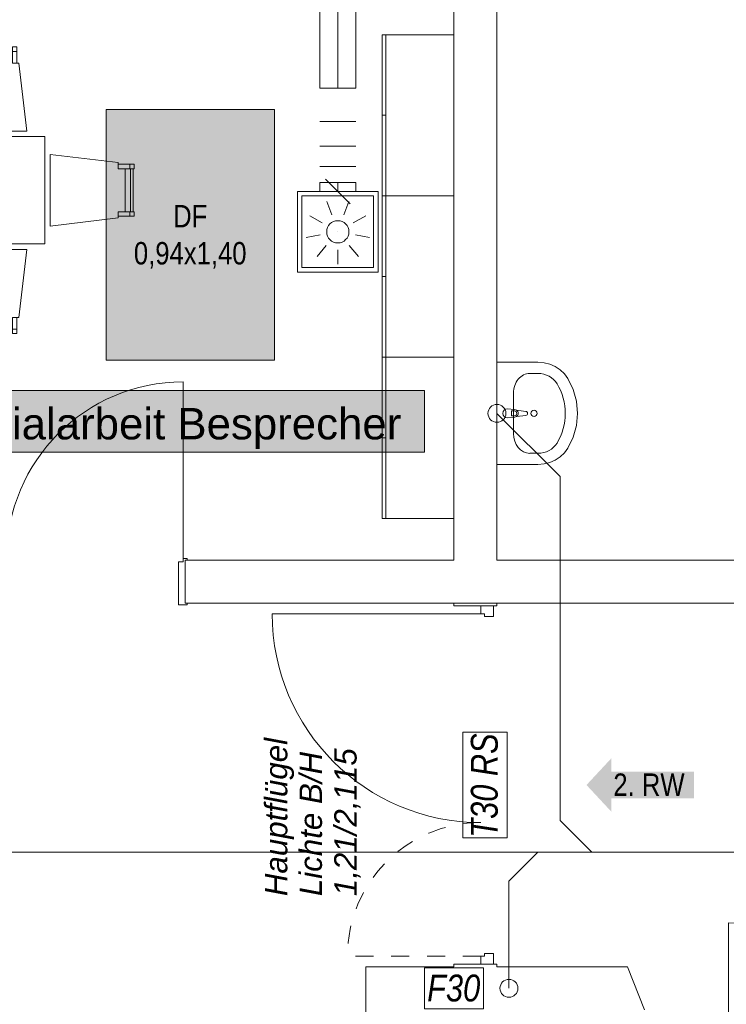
# Model space of a CAD drawing. Header units: metres. Extents: x -80 to 1923, y -189 to 69.
# Tile 149 of 256: x 957.53 to 961.48, y 14.46 to 19.96. Entities that reach past the tile are written whole.
import ezdxf
from ezdxf.enums import TextEntityAlignment as Align

# ---------------------------------------------------------------- set-up
doc = ezdxf.new("R2010")
doc.units = ezdxf.units.M
doc.header["$MEASUREMENT"] = 0
doc.linetypes.add('Strichlinie eng', pattern=[0.115, 0.075, -0.04])
doc.linetypes.add('STRICHPUNKT2', pattern=[12.7, 6.35, -3.175, 0, -3.175])
for name, color, linetype in [('10 Wand außen', 7, 'Continuous'), ('50 Sanitäreinrichtung', 7, 'Continuous'), ('70 Entwässerung_Schmutzwasser', 7, 'Continuous'), ('70 Lüftung', 7, 'Continuous'), ('97 Brandschutz', 7, 'Continuous'), ('97 Brandschutz Dokumentation', 7, 'Continuous'), ('Neubau_30 Dachfenster', 7, 'Continuous'), ('Neubau_50 Möblierung', 7, 'Continuous'), ('Neubau_80 Raum', 7, 'Continuous')]:
    doc.layers.add(name, color=color, linetype=linetype)
doc.styles.add('ERSTELLTER_STIL_1', font='ARIALN.TTF')
doc.styles.add('ERSTELLTER_STIL_2', font='ARIALN.TTF')
doc.styles.add('ERSTELLTER_STIL_3', font='arial.ttf')
doc.styles.add('ERSTELLTER_STIL_4', font='arial.ttf')
doc.styles.add('ERSTELLTER_STIL_5', font='ARIALN.TTF')
doc.linetypes.add('Schmutzwasserleitung', pattern='A,0,[2,995_ARC_250 PAU_GR+SC_2607011.Shx,S=0.00784,R=0,X=0,Y=0],-0.987778,0', length=0.987778)

# ---------------------------------------------------------------- blocks, each defined once
blk = doc.blocks.new('Blockrahmentür 1-Fl 27_6')
at = {"layer": '10 Wand außen', "color": 7, "linetype": 'Continuous', "lineweight": 13}
for p, q in [((0.4925, 0.01), (0.4925, 0.995)), ((-0.4925, 0.01), (-0.515, 0.01)), ((-0.515, 0.01), (-0.515, 0)), ((-0.515, 0), (-0.505, 0)), ((-0.505, 0), (-0.505, -0.24)), ((-0.4925, -0.01), (-0.4925, 0.01)), ((0.4925, -0.01), (0.4925, 0.01)), ((0.4925, 0.01), (0.515, 0.01)), ((0.515, 0), (0.505, 0)), ((0.505, 0), (0.505, -0.24)), ((0.515, 0.01), (0.515, 0)), ((-0.4675, -0.01), (-0.4925, -0.01)), ((-0.4675, -0.25), (-0.4675, -0.01)), ((0.4675, -0.25), (0.4675, -0.01)), ((0.4675, -0.01), (0.4925, -0.01)), ((-0.505, -0.24), (-0.515, -0.24)), ((-0.515, -0.24), (-0.515, -0.25)), ((-0.515, -0.25), (-0.4675, -0.25)), ((0.515, -0.25), (0.4675, -0.25)), ((0.505, -0.24), (0.515, -0.24)), ((0.515, -0.24), (0.515, -0.25))]:
    blk.add_line(p, q, dxfattribs=at)
at = {"layer": '10 Wand außen', "color": 7, "linetype": 'Continuous', "lineweight": 9}
for p, q in [((-0.505, 0), (-0.505, -0.24)), ((-0.505, 0), (-0.505, -0.24)), ((0.505, 0), (0.505, -0.24)), ((0.505, 0), (0.505, -0.24))]:
    blk.add_line(p, q, dxfattribs=at)
blk.add_arc((0.4925, 0.01), 0.985, 90, 180, dxfattribs=at)
blk = doc.blocks.new('Tür Ol 2-Fl 27')
at = {"layer": '10 Wand außen', "color": 7, "linetype": 'Continuous', "lineweight": 13}
for p, q in [((0.955, 0), (0.955, 1.165)), ((-0.955, 0), (-1, 0)), ((-1, 0), (-1, -0.07)), ((-0.955, -0.02), (-0.955, 0)), ((0.955, -0.02), (0.955, 0)), ((0.955, 0), (1, 0)), ((1, 0), (1, -0.07)), ((-0.94, -0.02), (-0.955, -0.02)), ((-0.94, -0.07), (-0.94, -0.02)), ((0.94, -0.07), (0.94, -0.02)), ((0.94, -0.02), (0.955, -0.02)), ((-1, -0.07), (-0.94, -0.07)), ((1, -0.07), (0.94, -0.07))]:
    blk.add_line(p, q, dxfattribs=at)
at = {"layer": '10 Wand außen', "color": 7, "linetype": 'Strichlinie eng', "lineweight": 13}
blk.add_line((-0.955, 0), (-0.955, 0.745), dxfattribs=at)
at = {"layer": '10 Wand außen', "color": 7, "linetype": 'Continuous', "lineweight": 9}
for p, q in [((-1, 0.15), (-1, 0)), ((1, 0.15), (1, 0)), ((-1, 0), (-1, -0.07)), ((-1, 0), (-1, -0.07)), ((1, 0), (1, -0.07)), ((1, 0), (1, -0.07)), ((-1, -0.07), (-1, -0.09)), ((1, -0.07), (1, -0.09))]:
    blk.add_line(p, q, dxfattribs=at)
blk.add_arc((0.955, 0), 1.165, 90, 180, dxfattribs=at)
at = {"layer": '10 Wand außen', "color": 7, "linetype": 'Strichlinie eng', "lineweight": 9}
blk.add_arc((-0.955, 0), 0.745, 0, 90, dxfattribs=at)
blk = doc.blocks.new('Blockrahmentür 1-Fl 27_8')
at = {"layer": '10 Wand außen', "color": 7, "linetype": 'Continuous', "lineweight": 13}
for p, q in [((0.4925, -0.01), (0.4925, 0.975)), ((-0.4925, -0.01), (-0.515, -0.01)), ((-0.515, -0.01), (-0.515, -0.02)), ((-0.515, -0.02), (-0.505, -0.02)), ((-0.505, -0.02), (-0.505, -0.26)), ((-0.4925, -0.03), (-0.4925, -0.01)), ((-0.4675, -0.03), (-0.4925, -0.03)), ((-0.4675, -0.27), (-0.4675, -0.03)), ((0.4675, -0.27), (0.4675, -0.03)), ((0.4675, -0.03), (0.4925, -0.03)), ((0.4925, -0.03), (0.4925, -0.01)), ((0.4925, -0.01), (0.515, -0.01)), ((0.515, -0.02), (0.505, -0.02)), ((0.505, -0.02), (0.505, -0.26)), ((0.515, -0.01), (0.515, -0.02)), ((-0.505, -0.26), (-0.515, -0.26)), ((-0.515, -0.26), (-0.515, -0.27)), ((-0.515, -0.27), (-0.4675, -0.27)), ((0.515, -0.27), (0.4675, -0.27)), ((0.505, -0.26), (0.515, -0.26)), ((0.515, -0.26), (0.515, -0.27))]:
    blk.add_line(p, q, dxfattribs=at)
at = {"layer": '10 Wand außen', "color": 7, "linetype": 'Continuous', "lineweight": 9}
for p, q in [((-0.505, -0.26), (-0.505, -0.02)), ((-0.505, -0.26), (-0.505, -0.02)), ((0.505, -0.26), (0.505, -0.02)), ((0.505, -0.26), (0.505, -0.02))]:
    blk.add_line(p, q, dxfattribs=at)
blk.add_arc((0.4925, -0.01), 0.985, 90, 180, dxfattribs=at)
blk = doc.blocks.new('Waschbecken 01 27_2')
at = {"layer": '50 Sanitäreinrichtung', "color": 7, "linetype": 'Continuous', "lineweight": 9}
for p, q in [((0.1129, -0.0923), (-0.1129, -0.0923)), ((-0.0136, -0.0971), (-0.0136, -0.0822)), ((-0.0136, -0.0822), (0.0136, -0.0822)), ((0.0136, -0.0822), (0.0136, -0.0971)), ((-0.223, -0.1833), (-0.223, -0.2291)), ((0.223, -0.1833), (0.223, -0.2291))]:
    blk.add_line(p, q, dxfattribs=at)
at = {"layer": '50 Sanitäreinrichtung', "color": 7, "linetype": 'Continuous', "lineweight": 9, "flags": 128}
blk.add_lwpolyline([(-0.285, 0), (-0.285, -0.2291), (-0.2822, -0.2628), (-0.2741, -0.2955), (-0.2608, -0.326), (-0.2427, -0.3534), (-0.2205, -0.3769), (-0.1949, -0.3956), (-0.133, -0.4255), (-0.0674, -0.4438), (0, -0.45), (0.0674, -0.4438), (0.133, -0.4255), (0.1949, -0.3956), (0.2205, -0.3769), (0.2427, -0.3534), (0.2608, -0.326), (0.2741, -0.2955), (0.2822, -0.2628), (0.285, -0.2291), (0.285, 0)], close=True, dxfattribs=at)
blk.add_lwpolyline([(-0.025, -0.0573), (-0.021, -0.0993, 0.12102), (-0.0177, -0.1088), (-0.0111, -0.1617, 0.882566), (0.0111, -0.1617), (0.0177, -0.1088, 0.12102), (0.021, -0.0993), (0.025, -0.0573, 1)], format="xyb", close=True, dxfattribs=at)
at = {"layer": '50 Sanitäreinrichtung', "color": 7, "linetype": 'Continuous', "lineweight": 9}
blk.add_circle((0, -0.2071), 0.0175, dxfattribs=at)
for centre, radius, start, end in [((0, -0.0974), 0.0211, 212.771, 327.229), ((0, -0.0971), 0.0136, 180, 0)]:
    blk.add_arc(centre, radius, start, end, dxfattribs=at)
for centre, major_axis, ratio, start_param, end_param in [((-0.1128, -0.1833), (0.1103, 0), 0.82489, 1.570796, 3.141593), ((0.1128, -0.1833), (0.1103, 0), 0.82489, 0, 1.570796), ((-0.1129, -0.2291), (0, 0.1212), 0.908696, 1.570796, 2.644618), ((0.1129, -0.2291), (0, 0.1212), 0.908696, 3.638567, 4.712389), ((0, 0), (0, 0.3818), 0.908696, 2.644618, 3.638567)]:
    blk.add_ellipse(centre, major_axis=major_axis, ratio=ratio, start_param=start_param, end_param=end_param, dxfattribs=at)
blk = doc.blocks.new('Tisch-Stuhlgruppe eckig 27[32]_1', base_point=(956.4741, 19.0066))
at = {"layer": 'Neubau_50 Möblierung', "color": 8, "linetype": 'Continuous', "lineweight": 18}
for p, q in [((955.4545, 19.7866), (955.6938, 19.7866)), ((956.0545, 19.7866), (956.2938, 19.7866)), ((956.6545, 19.7866), (956.8938, 19.7866)), ((957.2545, 19.7866), (957.4938, 19.7866)), ((955.4295, 19.7816), (955.4545, 19.7816)), ((955.7188, 19.7816), (955.6938, 19.7816)), ((956.0295, 19.7816), (956.0545, 19.7816)), ((956.3188, 19.7816), (956.2938, 19.7816)), ((956.6295, 19.7816), (956.6545, 19.7816)), ((956.9188, 19.7816), (956.8938, 19.7816)), ((957.2295, 19.7816), (957.2545, 19.7816)), ((957.5188, 19.7816), (957.4938, 19.7816)), ((958.1491, 19.1513), (958.1491, 19.1263)), ((958.1541, 19.1263), (958.1541, 18.8869)), ((958.1491, 18.8619), (958.1491, 18.8869)), ((955.4295, 18.2316), (955.4545, 18.2316)), ((955.4545, 18.2266), (955.6938, 18.2266)), ((955.7188, 18.2316), (955.6938, 18.2316)), ((956.0295, 18.2316), (956.0545, 18.2316)), ((956.0545, 18.2266), (956.2938, 18.2266)), ((956.3188, 18.2316), (956.2938, 18.2316)), ((956.6295, 18.2316), (956.6545, 18.2316)), ((956.6545, 18.2266), (956.8938, 18.2266)), ((956.9188, 18.2316), (956.8938, 18.2316)), ((957.2295, 18.2316), (957.2545, 18.2316)), ((957.2545, 18.2266), (957.4938, 18.2266)), ((957.5188, 18.2316), (957.4938, 18.2316))]:
    blk.add_line(p, q, dxfattribs=at)
at = {"layer": 'Neubau_50 Möblierung', "color": 8, "linetype": 'Continuous', "lineweight": 18, "flags": 128}
for points in [[(955.4295, 19.7166), (955.4545, 19.7166), (955.4545, 19.8066), (955.4295, 19.8066)], [(955.4545, 19.7566), (955.6938, 19.7566), (955.6938, 19.8016), (955.4545, 19.8016)], [(955.7188, 19.7166), (955.6938, 19.7166), (955.6938, 19.8066), (955.7188, 19.8066)], [(956.0295, 19.7166), (956.0545, 19.7166), (956.0545, 19.8066), (956.0295, 19.8066)], [(956.0545, 19.7566), (956.2938, 19.7566), (956.2938, 19.8016), (956.0545, 19.8016)], [(956.3188, 19.7166), (956.2938, 19.7166), (956.2938, 19.8066), (956.3188, 19.8066)], [(956.6295, 19.7166), (956.6545, 19.7166), (956.6545, 19.8066), (956.6295, 19.8066)], [(956.6545, 19.7566), (956.8938, 19.7566), (956.8938, 19.8016), (956.6545, 19.8016)], [(956.9188, 19.7166), (956.8938, 19.7166), (956.8938, 19.8066), (956.9188, 19.8066)], [(957.2295, 19.7166), (957.2545, 19.7166), (957.2545, 19.8066), (957.2295, 19.8066)], [(957.2545, 19.7566), (957.4938, 19.7566), (957.4938, 19.8016), (957.2545, 19.8016)], [(957.5188, 19.7166), (957.4938, 19.7166), (957.4938, 19.8066), (957.5188, 19.8066)], [(955.3741, 19.3366), (955.7741, 19.3366), (955.7289, 19.7166), (955.6938, 19.7166), (955.6938, 19.7566), (955.4545, 19.7566), (955.4545, 19.7166), (955.4194, 19.7166)], [(955.9741, 19.3366), (956.3741, 19.3366), (956.3289, 19.7166), (956.2938, 19.7166), (956.2938, 19.7566), (956.0545, 19.7566), (956.0545, 19.7166), (956.0194, 19.7166)], [(956.5741, 19.3366), (956.9741, 19.3366), (956.9289, 19.7166), (956.8938, 19.7166), (956.8938, 19.7566), (956.6545, 19.7566), (956.6545, 19.7166), (956.6194, 19.7166)], [(957.1741, 19.3366), (957.5741, 19.3366), (957.5289, 19.7166), (957.4938, 19.7166), (957.4938, 19.7566), (957.2545, 19.7566), (957.2545, 19.7166), (957.2194, 19.7166)], [(955.2741, 18.7066), (957.6741, 18.7066), (957.6741, 19.3066), (955.2741, 19.3066)], [(957.7041, 19.2066), (957.7041, 18.8066), (958.0841, 18.8519), (958.0841, 18.8869), (958.1241, 18.8869), (958.1241, 19.1263), (958.0841, 19.1263), (958.0841, 19.1614)], [(958.0841, 19.1513), (958.0841, 19.1263), (958.1741, 19.1263), (958.1741, 19.1513)], [(958.1241, 19.1263), (958.1241, 18.8869), (958.1691, 18.8869), (958.1691, 19.1263)], [(958.0841, 18.8619), (958.0841, 18.8869), (958.1741, 18.8869), (958.1741, 18.8619)], [(955.3741, 18.6766), (955.7741, 18.6766), (955.7289, 18.2966), (955.6938, 18.2966), (955.6938, 18.2566), (955.4545, 18.2566), (955.4545, 18.2966), (955.4194, 18.2966)], [(955.9741, 18.6766), (956.3741, 18.6766), (956.3289, 18.2966), (956.2938, 18.2966), (956.2938, 18.2566), (956.0545, 18.2566), (956.0545, 18.2966), (956.0194, 18.2966)], [(956.5741, 18.6766), (956.9741, 18.6766), (956.9289, 18.2966), (956.8938, 18.2966), (956.8938, 18.2566), (956.6545, 18.2566), (956.6545, 18.2966), (956.6194, 18.2966)], [(957.1741, 18.6766), (957.5741, 18.6766), (957.5289, 18.2966), (957.4938, 18.2966), (957.4938, 18.2566), (957.2545, 18.2566), (957.2545, 18.2966), (957.2194, 18.2966)], [(955.4295, 18.2966), (955.4545, 18.2966), (955.4545, 18.2066), (955.4295, 18.2066)], [(955.4545, 18.2566), (955.6938, 18.2566), (955.6938, 18.2116), (955.4545, 18.2116)], [(955.7188, 18.2966), (955.6938, 18.2966), (955.6938, 18.2066), (955.7188, 18.2066)], [(956.0295, 18.2966), (956.0545, 18.2966), (956.0545, 18.2066), (956.0295, 18.2066)], [(956.0545, 18.2566), (956.2938, 18.2566), (956.2938, 18.2116), (956.0545, 18.2116)], [(956.3188, 18.2966), (956.2938, 18.2966), (956.2938, 18.2066), (956.3188, 18.2066)], [(956.6295, 18.2966), (956.6545, 18.2966), (956.6545, 18.2066), (956.6295, 18.2066)], [(956.6545, 18.2566), (956.8938, 18.2566), (956.8938, 18.2116), (956.6545, 18.2116)], [(956.9188, 18.2966), (956.8938, 18.2966), (956.8938, 18.2066), (956.9188, 18.2066)], [(957.2295, 18.2966), (957.2545, 18.2966), (957.2545, 18.2066), (957.2295, 18.2066)], [(957.2545, 18.2566), (957.4938, 18.2566), (957.4938, 18.2116), (957.2545, 18.2116)], [(957.5188, 18.2966), (957.4938, 18.2966), (957.4938, 18.2066), (957.5188, 18.2066)]]:
    blk.add_lwpolyline(points, close=True, dxfattribs=at)
blk = doc.blocks.new('Garderobe 01 27[42]_1', base_point=(959.5593, 18.0748))
at = {"layer": 'Neubau_50 Möblierung', "color": 8, "linetype": 'Continuous', "lineweight": 18}
for p, q in [((959.5793, 18.0748), (959.5793, 18.9748)), ((959.5593, 18.5248), (959.5793, 18.5248)), ((959.5593, 18.0748), (959.5793, 18.0748))]:
    blk.add_line(p, q, dxfattribs=at)
at = {"layer": 'Neubau_50 Möblierung', "color": 8, "linetype": 'Continuous', "lineweight": 18, "flags": 128}
blk.add_lwpolyline([(959.5593, 18.0748), (959.5593, 18.9748), (959.9593, 18.9748), (959.9593, 18.0748)], close=True, dxfattribs=at)
blk = doc.blocks.new('Garderobe 01 27[43]_1', base_point=(959.5593, 17.1748))
at = {"layer": 'Neubau_50 Möblierung', "color": 8, "linetype": 'Continuous', "lineweight": 18}
for p, q in [((959.5793, 17.1748), (959.5793, 18.0748)), ((959.5593, 17.6248), (959.5793, 17.6248)), ((959.5593, 17.1748), (959.5793, 17.1748))]:
    blk.add_line(p, q, dxfattribs=at)
at = {"layer": 'Neubau_50 Möblierung', "color": 8, "linetype": 'Continuous', "lineweight": 18, "flags": 128}
blk.add_lwpolyline([(959.5593, 17.1748), (959.5593, 18.0748), (959.9593, 18.0748), (959.9593, 17.1748)], close=True, dxfattribs=at)
blk = doc.blocks.new('Garderobe 01 27[44]_1', base_point=(959.5593, 18.9748))
at = {"layer": 'Neubau_50 Möblierung', "color": 8, "linetype": 'Continuous', "lineweight": 18}
for p, q in [((959.5793, 18.9748), (959.5793, 19.8748)), ((959.5593, 19.4248), (959.5793, 19.4248)), ((959.5593, 18.9748), (959.5793, 18.9748))]:
    blk.add_line(p, q, dxfattribs=at)
at = {"layer": 'Neubau_50 Möblierung', "color": 8, "linetype": 'Continuous', "lineweight": 18, "flags": 128}
blk.add_lwpolyline([(959.5593, 18.9748), (959.5593, 19.8748), (959.9593, 19.8748), (959.9593, 18.9748)], close=True, dxfattribs=at)
blk = doc.blocks.new('Pfeil gerade 27_2')
at = {"layer": '97 Brandschutz', "linetype": 'Continuous', "lineweight": 18, "true_color": 0x60cd00}
blk.add_hatch(color=72, dxfattribs=at).paths.add_polyline_path([(0.3, 0), (0.1607, 0.1497), (0.1607, 0.0752), (-0.3, 0.0752), (-0.3, -0.0752), (0.1607, -0.0752), (0.1607, -0.1497)])
blk = doc.blocks.new('Schulsozialarbeit Besprecher_0.35a_78_1', base_point=(947.0841, -13.0118))
at = {"layer": 'Neubau_80 Raum', "linetype": 'Continuous', "lineweight": 0, "true_color": 0x272a1c}
blk.add_hatch(color=250, dxfattribs=at).paths.add_polyline_path([(955.6899, 17.5455), (959.7948, 17.5455), (959.7948, 17.8892), (955.6899, 17.8892)])
at = {"layer": 'Neubau_80 Raum', "color": 7, "linetype": 'Continuous', "lineweight": 9, "flags": 128}
blk.add_lwpolyline([(955.6899, 17.5455), (959.7948, 17.5455), (959.7948, 17.8892), (955.6899, 17.8892)], close=True, dxfattribs=at)
at = {"layer": 'Neubau_80 Raum', "color": 7, "lineweight": 9, "style": 'ERSTELLTER_STIL_3'}
blk.add_attdef('stApartmentId', text='', height=0.175, dxfattribs=at).set_placement((957.7424, 17.7035), align=Align.MIDDLE_CENTER)
at = {"layer": 'Neubau_80 Raum', "color": 7, "lineweight": 9}
for tag, height, style, p in [('DUMMY_850', 0.2, 'ERSTELLTER_STIL_1', (949.2639, -10.2128)), ('ROOM_NAME', 0.2, 'ERSTELLTER_STIL_1', (946.9287, -10.272)), ('ROOM_NUMBER', 0.175, 'ERSTELLTER_STIL_3', (947.0934, -11.1523)), ('measuredNetAreaCode', 0.175, 'ERSTELLTER_STIL_3', (947.0934, -11.6679)), ('perimeterCode', 0.175, 'ERSTELLTER_STIL_3', (947.0934, -12.0116)), ('ceilingHeightCode', 0.175, 'ERSTELLTER_STIL_3', (947.0934, -12.3554)), ('measuredAreaCode', 0.175, 'ERSTELLTER_STIL_3', (947.0934, -12.6991)), ('DUMMY_851_0', 0.175, 'ERSTELLTER_STIL_3', (949.0242, -12.6991)), ('DUMMY_852', 0.175, 'ERSTELLTER_STIL_3', (947.0934, -13.0429)), ('DUMMY_851_1', 0.175, 'ERSTELLTER_STIL_3', (949.0242, -13.0429)), ('DUMMY_853', 0.175, 'ERSTELLTER_STIL_3', (947.0934, -13.3866)), ('DUMMY_851_2', 0.175, 'ERSTELLTER_STIL_3', (949.0242, -13.3866))]:
    blk.add_attdef(tag, text='', height=height, dxfattribs=dict(at, style=style)).set_placement(p, align=Align.TOP_LEFT)

msp = doc.modelspace()

# ---------------------------------------------------------------- hatches: boundary and pattern name
at = {"layer": 'Neubau_30 Dachfenster', "linetype": 'Continuous', "lineweight": 0, "true_color": 0x000000}
msp.add_hatch(color=18, dxfattribs=at).paths.add_polyline_path([(958.0167, 19.4576), (958.0167, 18.0576), (958.9567, 18.0576), (958.9567, 19.4576)])

# ---------------------------------------------------------------- linework, layer by layer
at = {"layer": '10 Wand außen', "color": 7, "linetype": 'Continuous', "lineweight": 9}
for p, q in [((958.4593, 16.7019), (958.4593, 16.9419)), ((959.9593, 16.6869), (960.1093, 16.6869)), ((960.1093, 16.6869), (960.1793, 16.6869)), ((960.1793, 16.6869), (960.1993, 16.6869)), ((959.9593, 14.6869), (960.1093, 14.6869)), ((960.1093, 14.6869), (960.1793, 14.6869)), ((960.1793, 14.6869), (960.1993, 14.6869))]:
    msp.add_line(p, q, dxfattribs=at)
at = {"layer": '10 Wand außen', "color": 7, "linetype": 'Continuous', "lineweight": 9, "flags": 128}
for points in [[(959.9593, 24.2719), (959.9593, 16.9419)], [(960.1993, 16.9419), (960.1993, 24.2719)], [(959.9593, 16.9419), (958.4593, 16.9419)], [(961.7791, 16.9419), (960.1993, 16.9419)], [(958.4593, 16.7019), (961.7791, 16.7019)], [(960.1993, 16.7019), (959.9593, 16.7019)], [(959.9593, 16.7019), (959.9593, 16.6869)], [(960.1993, 16.6869), (960.1993, 16.7019)], [(959.9593, 14.6869), (959.9593, 14.6719)], [(960.1993, 14.6719), (960.1993, 14.6869)], [(959.7675, 14.6719), (959.4675, 14.6719)], [(959.4675, 14.6719), (959.4675, 13.9219)], [(959.9593, 14.6719), (959.7675, 14.6719)], [(960.9275, 14.6719), (960.1993, 14.6719)], [(960.9275, 14.6719), (961.0235, 14.4319)]]:
    msp.add_lwpolyline(points, dxfattribs=at)
at = {"layer": '70 Entwässerung_Schmutzwasser', "color": 34, "linetype": 'Schmutzwasserleitung', "lineweight": 18, "true_color": 0xa85100}
for p, q in [((960.1993, 17.7612), (960.5517, 17.4088)), ((960.5517, 17.4088), (960.5517, 15.4887)), ((960.5517, 15.4887), (960.7285, 15.3119)), ((965.2716, 15.3119), (947.9484, 15.3119)), ((960.4277, 15.3119), (960.2662, 15.1505)), ((960.2662, 15.1505), (960.2662, 14.5519))]:
    msp.add_line(p, q, dxfattribs=at)
for centre in [(960.1993, 17.7612), (960.2662, 14.5519)]:
    msp.add_circle(centre, 0.05, dxfattribs=at)
at = {"layer": '70 Lüftung', "color": 5, "linetype": 'Continuous', "lineweight": 18}
for p, q in [((959.2107, 21.794), (959.2107, 19.577)), ((959.4107, 19.577), (959.4107, 21.794)), ((959.2107, 19.577), (959.4107, 19.577)), ((959.2107, 19.577), (959.2693, 19.577)), ((959.2693, 19.577), (959.3521, 19.577)), ((959.3521, 19.577), (959.4107, 19.577)), ((959.2107, 19.3906), (959.4107, 19.3906)), ((959.2107, 19.2531), (959.4107, 19.2531)), ((959.2107, 19.1392), (959.4107, 19.1392)), ((959.2107, 19.0497), (959.4107, 19.0497))]:
    msp.add_line(p, q, dxfattribs=at)
at = {"layer": '70 Lüftung', "color": 5, "linetype": 'STRICHPUNKT2', "lineweight": 18}
msp.add_line((959.3107, 21.794), (959.3107, 19.577), dxfattribs=at)
at = {"layer": '70 Lüftung', "color": 253, "linetype": 'Continuous', "lineweight": 18, "true_color": 0xaaaaaa}
for p, q in [((959.2107, 19.0497), (959.2107, 18.9997)), ((959.2693, 19.0497), (959.2107, 19.0497)), ((959.2418, 19.0686), (959.3797, 18.9307)), ((959.3521, 19.0497), (959.2693, 19.0497)), ((959.4107, 19.0497), (959.3521, 19.0497)), ((959.4107, 18.9997), (959.4107, 19.0497)), ((959.0857, 18.9997), (959.0857, 18.5497)), ((959.0857, 18.9997), (959.5357, 18.9997)), ((959.1107, 18.9747), (959.1107, 18.5747)), ((959.1107, 18.9747), (959.5107, 18.9747)), ((959.2693, 18.9997), (959.2107, 18.9997)), ((959.3521, 18.9997), (959.2693, 18.9997)), ((959.4107, 18.9997), (959.3521, 18.9997)), ((959.5107, 18.9747), (959.5107, 18.5747)), ((959.5357, 18.9997), (959.5357, 18.5497)), ((959.2492, 18.9438), (959.2765, 18.8686)), ((959.3723, 18.9438), (959.3449, 18.8686)), ((959.1548, 18.8647), (959.2241, 18.8247)), ((959.4666, 18.8647), (959.3973, 18.8247)), ((959.1335, 18.7434), (959.2122, 18.7573)), ((959.3107, 18.7747), (959.3108, 18.7747)), ((959.488, 18.7434), (959.4092, 18.7573)), ((959.195, 18.6368), (959.2464, 18.6981)), ((959.4264, 18.6368), (959.375, 18.6981)), ((959.3107, 18.5947), (959.3107, 18.6747)), ((959.0857, 18.5497), (959.5357, 18.5497)), ((959.1107, 18.5747), (959.5107, 18.5747))]:
    msp.add_line(p, q, dxfattribs=at)
at = {"layer": '70 Lüftung', "color": 253, "linetype": 'STRICHPUNKT2', "lineweight": 18, "true_color": 0xaaaaaa}
msp.add_line((959.3107, 19.0497), (959.3107, 18.9997), dxfattribs=at)
at = {"layer": '70 Lüftung', "color": 253, "linetype": 'Continuous', "lineweight": 18, "true_color": 0xaaaaaa}
msp.add_circle((959.3107, 18.7747), 0.062, dxfattribs=at)
at = {"layer": '97 Brandschutz', "color": 1, "linetype": 'Continuous', "lineweight": 13, "flags": 128}
for points in [[(960.2563, 15.3926), (960.2563, 15.9812), (960.0093, 15.9812), (960.0093, 15.3926), (960.2563, 15.3926)], [(959.7947, 14.4381), (960.1239, 14.4381), (960.1239, 14.6657), (959.7947, 14.6657), (959.7947, 14.4381)]]:
    msp.add_lwpolyline(points, close=True, dxfattribs=at)
at = {"layer": 'Neubau_30 Dachfenster', "color": 7, "linetype": 'Continuous', "lineweight": 9, "flags": 128}
msp.add_lwpolyline([(958.0167, 19.4576), (958.0167, 18.0576), (958.9567, 18.0576), (958.9567, 19.4576)], close=True, dxfattribs=at)

# ---------------------------------------------------------------- block references
at = {"layer": '10 Wand außen', "color": 7, "linetype": 'Continuous', "lineweight": 13}
msp.add_blockref('Blockrahmentür 1-Fl 27_8', (957.9543, 16.9619), dxfattribs=at)
at = {"layer": '10 Wand außen', "color": 7, "linetype": 'Continuous', "lineweight": 13, "rotation": 90}
msp.add_blockref('Tür Ol 2-Fl 27', (960.1093, 15.6869), dxfattribs=at)
at = {"layer": '10 Wand außen', "color": 7, "linetype": 'Continuous', "lineweight": 13, "xscale": -1}
msp.add_blockref('Blockrahmentür 1-Fl 27_6', (961.985, 13.9219), dxfattribs=at)
at = {"layer": '50 Sanitäreinrichtung', "color": 7, "linetype": 'Continuous', "lineweight": 13, "xscale": -1, "rotation": 89.99999999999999}
msp.add_blockref('Waschbecken 01 27_2', (960.1993, 17.7612), dxfattribs=at)
at = {"layer": '97 Brandschutz', "color": 7, "linetype": 'Continuous', "lineweight": 13, "xscale": -1}
msp.add_blockref('Pfeil gerade 27_2', (960.9993, 15.6869), dxfattribs=at)
at = {"layer": 'Neubau_50 Möblierung', "color": 8, "linetype": 'Continuous', "lineweight": 18}
for name, p in [('Garderobe 01 27[44]_1', (959.5593, 18.9748)), ('Tisch-Stuhlgruppe eckig 27[32]_1', (956.4741, 19.0066)), ('Garderobe 01 27[42]_1', (959.5593, 18.0748)), ('Garderobe 01 27[43]_1', (959.5593, 17.1748))]:
    msp.add_blockref(name, p, dxfattribs=at)
at = {"layer": 'Neubau_80 Raum', "color": 7, "linetype": 'Continuous', "lineweight": 13}
ref = msp.add_blockref('Schulsozialarbeit Besprecher_0.35a_78_1', (947.0841, -13.0118), dxfattribs=at)
ref.add_attrib('stApartmentId', '0.35a Schulsozialarbeit Besprecher', dxfattribs={"color": 7, "lineweight": 9, "height": 0.175, "style": 'ERSTELLTER_STIL_3'}).set_placement((957.7424, 17.7035), align=Align.MIDDLE_CENTER)

# ---------------------------------------------------------------- texts
at = {"layer": '97 Brandschutz', "color": 1, "linetype": 'Continuous', "lineweight": 13, "insert": (960.0536, 15.3926), "char_height": 0.15, "attachment_point": 1, "rotation": 90, "style": 'ERSTELLTER_STIL_5'}
msp.add_mtext('\\A1;{\\pql;\\fArial Narrow|b0|i1|c0|p0;\\W1.000000;T30 RS}', dxfattribs=at)
at = {"layer": '97 Brandschutz', "color": 7, "linetype": 'Continuous', "lineweight": 9, "insert": (960.8493, 15.7512), "char_height": 0.125, "attachment_point": 1, "style": 'ERSTELLTER_STIL_2'}
msp.add_mtext('\\A1;{\\pql;\\fArial Narrow|b0|i0|c0|p0;\\W1.000000;2\\fArial Narrow|b0|i0|c0|p0;\\W1.000000;. RW}', dxfattribs=at)
at = {"layer": '97 Brandschutz', "color": 1, "linetype": 'Continuous', "lineweight": 13, "insert": (959.8097, 14.6287), "char_height": 0.15, "attachment_point": 1, "style": 'ERSTELLTER_STIL_5'}
msp.add_mtext('\\A1;{\\pql;\\fArial Narrow|b0|i1|c0|p0;\\W1.000000;F\\fArial Narrow|b0|i1|c0|p0;\\W1.000000;30}', dxfattribs=at)
at = {"layer": '97 Brandschutz Dokumentation', "color": 7, "linetype": 'Continuous', "lineweight": 9, "insert": (958.9039, 15.0663), "char_height": 0.125, "attachment_point": 1, "rotation": 90, "line_spacing_factor": 0.928433, "style": 'ERSTELLTER_STIL_4'}
msp.add_mtext('\\A1;{\\pql;\\fArial|b0|i1|c0|p0;\\W1.000000;Hauptflügel\\P\\pql;\\fArial|b0|i1|c0|p0;\\W1.000000;Lichte B/H\\P\\pql;\\fArial|b0|i1|c0|p0;\\W1.000000;1,21/2,11\\fArial|b0|i1|c0|p0;\\W1.000000;5}', dxfattribs=at)
at = {"layer": 'Neubau_30 Dachfenster', "color": 7, "linetype": 'Continuous', "lineweight": 9, "insert": (958.4867, 18.9244), "char_height": 0.125, "attachment_point": 2, "line_spacing_factor": 0.993167, "style": 'ERSTELLTER_STIL_2'}
msp.add_mtext('\\A1;{\\pqc;\\fArial Narrow|b0|i0|c0|p0;\\W1.000000;DF\\P\\pqc;\\fArial Narrow|b0|i0|c0|p0;\\W1.000000;0,94\\fArial Narrow|b0|i0|c0|p0;\\W1.000000;x1,40}', dxfattribs=at)

doc.saveas('drawing.dxf')
